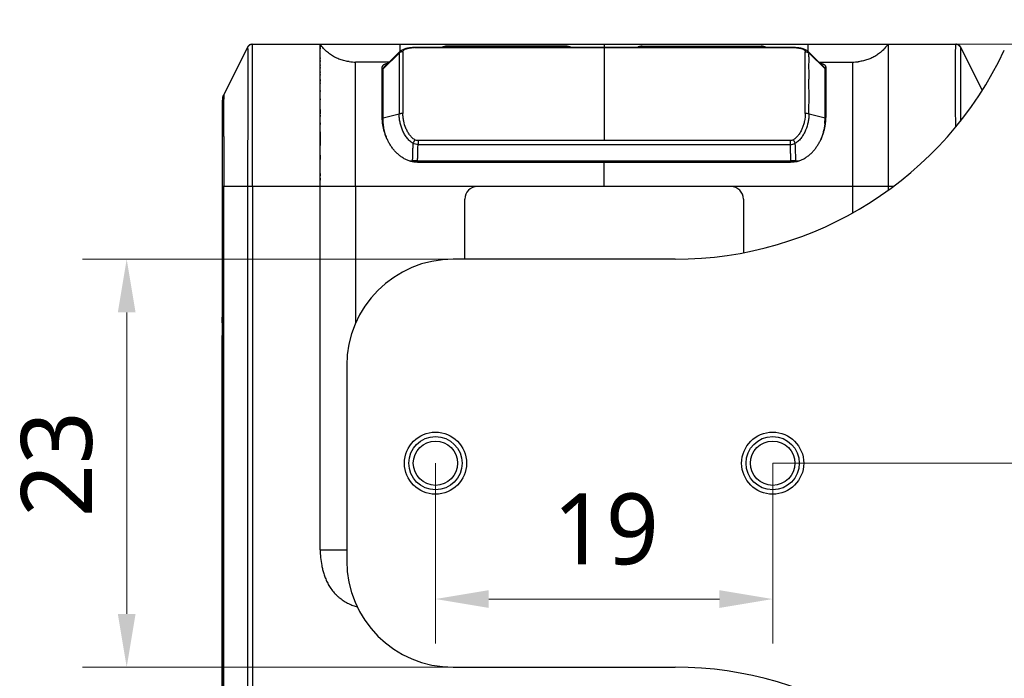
# Model space of a CAD drawing. Extents: x -434 to -60, y 236 to 507.
# Tile 16 of 22: x -158 to -102, y 299 to 336. Entities that reach past the tile are written whole.
import ezdxf

# ---------------------------------------------------------------- set-up
doc = ezdxf.new("R2010")
doc.units = 0
doc.header["$MEASUREMENT"] = 0
doc.layers.get('0').update_dxf_attribs({"linetype": 'CONTINUOUS'})
doc.layers.get('Defpoints').update_dxf_attribs({"linetype": 'CONTINUOUS'})
doc.layers.add('20_ALL_FEATURES', color=7, linetype='CONTINUOUS')
doc.layers.add('51__DRAFT_DIMS', color=7, linetype='CONTINUOUS')
doc.styles.add('尺寸值样式', font='Roboto-Regular.ttf', dxfattribs={"height": 4})
doc.dimstyles.new('1直线标注', dxfattribs={"dimtxt": 4, "dimasz": 3, "dimexe": 2.5, "dimexo": 0, "dimtad": 1, "dimdec": 1, "dimdsep": 46, "dimtxsty": '尺寸值样式', "dimcen": 0, "dimclrd": 8, "dimclre": 8, "dimclrt": 7, "dimadec": 0, "dimazin": 0, "dimtp": 0.001, "dimtm": 0.001, "dimtfac": 1, "dimtdec": 1, "dimtmove": 0, "dimatfit": 0, "dimldrblk": '_FILLED', "dimfxl": 1, "dimtolj": 1, "dimlwd": 15, "dimlwe": 15, "dimarcsym": 0})

# ---------------------------------------------------------------- blocks, each defined once
blk = doc.blocks.new('*D703')
at = {"layer": '51__DRAFT_DIMS', "color": 8, "lineweight": 15}
for p, q in [((-134.079, 310.946), (-134.079, 300.788)), ((-115.079, 310.946), (-115.079, 300.788)), ((-131.079, 303.288), (-118.079, 303.288))]:
    blk.add_line(p, q, dxfattribs=at)
at = {"layer": '51__DRAFT_DIMS', "color": 8}
for points in [[(-131.079, 303.788), (-131.079, 302.788), (-134.079, 303.288)], [(-118.079, 302.788), (-118.079, 303.788), (-115.079, 303.288)]]:
    blk.add_solid(points, dxfattribs=at)
at = {"layer": 'Defpoints', "color": 0}
for p in [(-134.079, 310.946), (-115.079, 310.946), (-115.079, 303.288)]:
    blk.add_point(p, dxfattribs=at)
at = {"layer": '51__DRAFT_DIMS', "color": 7, "insert": (-124.476, 309.246), "char_height": 4, "attachment_point": 2, "line_spacing_factor": 0.9, "style": '尺寸值样式'}
blk.add_mtext('\\A1;19', dxfattribs=at)
blk = doc.blocks.new('_FILLED')
at = {"color": 0, "linetype": 'ByBlock'}
blk.add_solid([(0, 0), (-1, 0.167), (-1, -0.167)], dxfattribs=at)
blk = doc.blocks.new('*D704')
at = {"layer": '51__DRAFT_DIMS', "color": 8, "lineweight": 15}
for p, q in [((-133.079, 322.446), (-153.977, 322.446)), ((-151.477, 319.446), (-151.477, 302.446)), ((-133.079, 299.446), (-153.977, 299.446))]:
    blk.add_line(p, q, dxfattribs=at)
at = {"layer": '51__DRAFT_DIMS', "color": 8}
for points in [[(-150.977, 319.446), (-151.977, 319.446), (-151.477, 322.446)], [(-151.977, 302.446), (-150.977, 302.446), (-151.477, 299.446)]]:
    blk.add_solid(points, dxfattribs=at)
at = {"layer": 'Defpoints', "color": 0}
for p in [(-133.079, 322.446), (-151.477, 299.446), (-133.079, 299.446)]:
    blk.add_point(p, dxfattribs=at)
at = {"layer": '51__DRAFT_DIMS', "color": 7, "insert": (-157.436, 310.891), "char_height": 4, "attachment_point": 2, "rotation": 90, "line_spacing_factor": 0.9, "style": '尺寸值样式'}
blk.add_mtext('\\A1;23', dxfattribs=at)
blk = doc.blocks.new('*D705')
at = {"layer": '51__DRAFT_DIMS', "color": 8, "lineweight": 15}
for p, q in [((-104.764, 334.559), (-81.668, 334.559)), ((-84.168, 331.559), (-84.168, 313.946)), ((-115.079, 310.946), (-81.668, 310.946))]:
    blk.add_line(p, q, dxfattribs=at)
at = {"layer": '51__DRAFT_DIMS', "color": 8}
for points in [[(-83.668, 331.559), (-84.668, 331.559), (-84.168, 334.559)], [(-84.668, 313.946), (-83.668, 313.946), (-84.168, 310.946)]]:
    blk.add_solid(points, dxfattribs=at)
at = {"layer": 'Defpoints', "color": 0}
for p in [(-104.764, 334.559), (-115.079, 310.946), (-84.168, 310.946)]:
    blk.add_point(p, dxfattribs=at)
at = {"layer": '51__DRAFT_DIMS', "color": 7, "insert": (-90.126, 322.6), "char_height": 4, "attachment_point": 2, "rotation": 90, "line_spacing_factor": 0.9, "style": '尺寸值样式'}
blk.add_mtext('\\A1;23.6', dxfattribs=at)
blk = doc.blocks.new('*D706')
at = {"layer": '51__DRAFT_DIMS', "color": 8, "lineweight": 15}
for p, q in [((-97.079, 335.946), (-73.7, 335.946)), ((-76.2, 332.946), (-76.2, 313.946)), ((-115.079, 310.946), (-73.7, 310.946))]:
    blk.add_line(p, q, dxfattribs=at)
at = {"layer": '51__DRAFT_DIMS', "color": 8}
for points in [[(-75.7, 332.946), (-76.7, 332.946), (-76.2, 335.946)], [(-76.7, 313.946), (-75.7, 313.946), (-76.2, 310.946)]]:
    blk.add_solid(points, dxfattribs=at)
at = {"layer": 'Defpoints', "color": 0}
for p in [(-97.079, 335.946), (-115.079, 310.946), (-76.2, 310.946)]:
    blk.add_point(p, dxfattribs=at)
at = {"layer": '51__DRAFT_DIMS', "color": 7, "insert": (-82.158, 323.391), "char_height": 4, "attachment_point": 2, "rotation": 90, "line_spacing_factor": 0.9, "style": '尺寸值样式'}
blk.add_mtext('\\A1;25', dxfattribs=at)

msp = doc.modelspace()

# ---------------------------------------------------------------- linework, layer by layer
at = {"layer": '20_ALL_FEATURES'}
for p, q in [((-144.455, 334.5591), (-104.7022, 334.5591)), ((-140.5787, 306.0591), (-140.5786, 334.5591)), ((-140.5787, 334.5418), (-140.5787, 334.5355)), ((-136.0787, 334.5591), (-136.0787, 334.1517)), ((-124.5786, 334.5591), (-124.5786, 334.3826)), ((-113.0786, 334.1517), (-113.0786, 334.5591)), ((-108.5786, 334.5591), (-108.5786, 326.3262)), ((-146.0097, 331.6969), (-144.6339, 334.4485)), ((-140.5787, 334.4401), (-140.5787, 334.4261)), ((-140.5787, 334.4116), (-140.5787, 334.3966)), ((-140.5787, 334.3652), (-140.5787, 334.3489)), ((-140.5786, 334.3147), (-140.5786, 334.2968)), ((-136.1251, 334.0535), (-137.0287, 333.1768)), ((-136.0821, 334.1486), (-136.4397, 333.8024)), ((-135.913, 334.1389), (-135.913, 330.6539)), ((-135.0572, 334.3826), (-135.0942, 334.3824)), ((-135.0572, 334.3814), (-135.0572, 334.3826)), ((-135.0572, 334.3814), (-114.1001, 334.3814)), ((-126.7207, 334.4591), (-133.4365, 334.4591)), ((-131.9786, 334.4591), (-131.9786, 334.3826)), ((-126.7786, 334.3826), (-126.7786, 334.4591)), ((-124.5786, 334.3814), (-124.5786, 329.1297)), ((-122.4366, 334.4591), (-115.7207, 334.4591)), ((-122.3787, 334.4591), (-122.3787, 334.3826)), ((-117.1787, 334.3826), (-117.1787, 334.4591)), ((-114.1001, 334.3814), (-114.1001, 334.3826)), ((-113.2443, 330.655), (-113.2443, 334.139)), ((-112.7179, 333.8028), (-113.0752, 334.1486)), ((-112.1286, 333.1768), (-113.0321, 334.0535)), ((-104.5234, 334.4485), (-103.2757, 331.9532)), ((-104.4957, 334.3933), (-104.5023, 334.4057)), ((-140.5787, 333.7874), (-140.5787, 333.7598)), ((-136.6916, 333.5591), (-138.5787, 333.5591)), ((-136.4397, 333.8024), (-136.9817, 333.2791)), ((-112.1757, 333.2792), (-112.7179, 333.8028)), ((-112.4656, 333.5591), (-110.5786, 333.5591)), ((-140.5787, 333.4037), (-140.5787, 333.372)), ((-140.5787, 333.242), (-140.5787, 333.2086)), ((-140.5787, 333.0016), (-140.5787, 332.9656)), ((-137.0787, 330.4362), (-137.0787, 333.2944)), ((-137.0287, 329.9181), (-137.0287, 333.192)), ((-112.1286, 333.1867), (-112.1291, 333.1898)), ((-112.1286, 329.9188), (-112.1286, 333.1867)), ((-112.0786, 333.2944), (-112.0786, 330.4362)), ((-140.5787, 332.8544), (-140.5787, 332.8161)), ((-140.5787, 332.3959), (-140.5787, 332.3498)), ((-137.0287, 332.4899), (-137.0787, 332.4899)), ((-112.0786, 332.4899), (-112.1286, 332.4899)), ((-140.5787, 331.9503), (-140.5787, 331.8962)), ((-137.0787, 331.9854), (-137.0287, 331.9854)), ((-112.1286, 331.9854), (-112.0786, 331.9854)), ((-146.0787, 280.711), (-146.0787, 331.405)), ((-146.0786, 331.5119), (-146.0786, 331.41)), ((-146.0575, 331.6013), (-146.0114, 331.6936)), ((-146.0097, 331.6969), (-146.0131, 331.6902)), ((-140.5786, 331.4887), (-140.5786, 331.4264)), ((-140.5787, 330.8773), (-140.5787, 330.6464)), ((-140.5787, 330.1352), (-140.5786, 330.0414)), ((-140.5786, 330.5661), (-140.5786, 330.4841)), ((-137.0287, 330.1941), (-137.0672, 330.1941)), ((-137.0287, 330.4148), (-136.1251, 330.6334)), ((-137.0287, 330.3688), (-137.0287, 330.372)), ((-113.0321, 330.6335), (-112.1286, 330.4148)), ((-112.1286, 330.372), (-112.1286, 330.3688)), ((-112.1286, 330.372), (-112.1286, 330.3688)), ((-112.1286, 330.1941), (-112.09, 330.1941)), ((-140.5787, 329.6255), (-140.5787, 329.5099)), ((-140.5787, 329.5099), (-140.5786, 328.9879)), ((-135.0571, 329.1297), (-135.0571, 328.902)), ((-114.1002, 329.1297), (-135.0571, 329.1297)), ((-114.1002, 329.1297), (-114.1001, 328.902)), ((-140.5786, 328.9879), (-140.5786, 328.8475)), ((-135.0571, 328.902), (-114.1002, 328.902)), ((-140.5787, 328.3093), (-140.5786, 328.0675)), ((-135.5389, 327.9818), (-135.3863, 327.9825)), ((-113.6414, 327.9746), (-135.5159, 327.9746)), ((-135.0938, 327.9088), (-114.0755, 327.9088)), ((-135.0878, 327.9831), (-114.0696, 327.9831)), ((-124.5786, 326.5591), (-124.5786, 327.9088)), ((-113.7697, 327.9825), (-113.6182, 327.9818)), ((-140.5787, 327.2754), (-140.5787, 327.1438)), ((-140.5786, 327.0154), (-140.5786, 326.8924)), ((-146.0787, 326.5591), (-108.2619, 326.5591)), ((-146.0097, 294.937), (-146.0097, 326.5591)), ((-144.6616, 326.5591), (-144.6616, 293.8202)), ((-144.3932, 326.5591), (-144.3932, 293.8202)), ((-138.5787, 326.5591), (-138.5782, 318.8446)), ((-117.4286, 326.5339), (-131.7286, 326.5339)), ((-110.5786, 326.5591), (-110.5787, 325.0516)), ((-132.4286, 322.4465), (-132.4286, 325.8339)), ((-116.7286, 325.8339), (-116.7286, 322.8113)), ((-120.5786, 322.4465), (-133.0786, 322.4465)), ((-146.0971, 318.852), (-146.094, 318.9733)), ((-146.0971, 318.852), (-146.0787, 318.852)), ((-146.0787, 318.9733), (-146.094, 318.9733)), ((-146.1048, 293.9733), (-146.1048, 318.1449)), ((-146.0787, 318.1449), (-146.1048, 318.1449)), ((-139.0786, 316.4465), (-139.0786, 305.4465)), ((-140.5787, 306.0591), (-139.0786, 306.0591)), ((-133.0786, 299.4465), (-120.5786, 299.4465))]:
    msp.add_line(p, q, dxfattribs=at)
for points in [[(-140.5787, 334.5591), (-140.5787, 334.559), (-140.5787, 334.5586)], [(-138.9327, 333.5804), (-138.9793, 333.5866), (-139.0502, 333.5976), (-139.1201, 333.6106), (-139.189, 333.6253), (-139.2568, 333.6419), (-139.3236, 333.6604), (-139.3894, 333.6806), (-139.4542, 333.7027), (-139.518, 333.7266), (-139.5809, 333.7523), (-139.6428, 333.7798), (-139.7037, 333.8091), (-139.7638, 333.8403), (-139.823, 333.8734), (-139.8813, 333.9083), (-139.9391, 333.9452), (-139.9961, 333.9842), (-140.0525, 334.0253), (-140.1083, 334.0685), (-140.1636, 334.1141), (-140.2184, 334.162), (-140.2727, 334.2124), (-140.3265, 334.2653), (-140.3798, 334.3209), (-140.4327, 334.3793), (-140.4852, 334.4407), (-140.5372, 334.505), (-140.5786, 334.5591)], [(-108.5786, 334.5591), (-108.6162, 334.51), (-108.6641, 334.4503), (-108.7125, 334.3931), (-108.7612, 334.3385), (-108.8103, 334.2863), (-108.8599, 334.2364), (-108.9098, 334.1887), (-108.96, 334.1432), (-109.0108, 334.0997), (-109.062, 334.0582), (-109.1136, 334.0187), (-109.1657, 333.981), (-109.2184, 333.9451), (-109.2716, 333.911), (-109.3255, 333.8785), (-109.38, 333.8476), (-109.4352, 333.8184), (-109.4911, 333.7908), (-109.5479, 333.7647), (-109.6055, 333.7401), (-109.6639, 333.7171), (-109.7232, 333.6956), (-109.7833, 333.6757), (-109.8443, 333.6573), (-109.9062, 333.6405), (-109.969, 333.6252), (-110.0327, 333.6115), (-110.0973, 333.5993), (-110.1629, 333.5888), (-110.2295, 333.5798), (-110.2645, 333.5757)], [(-104.7382, 334.558), (-104.7521, 334.5589), (-104.764, 334.5591)], [(-104.5023, 334.4058), (-104.5094, 334.4178), (-104.5171, 334.4294), (-104.5252, 334.4407), (-104.5339, 334.4515), (-104.5431, 334.462), (-104.5527, 334.472), (-104.5628, 334.4816), (-104.5733, 334.4907), (-104.5843, 334.4993), (-104.5956, 334.5073), (-104.6073, 334.5149), (-104.6193, 334.5219), (-104.6316, 334.5283), (-104.6443, 334.5342), (-104.6571, 334.5394), (-104.6702, 334.5441), (-104.6836, 334.5481), (-104.697, 334.5515), (-104.7107, 334.5543), (-104.7244, 334.5565), (-104.7382, 334.558)], [(-135.2762, 334.3771), (-135.3076, 334.3753), (-135.3397, 334.3733), (-135.3721, 334.3709), (-135.4049, 334.3682), (-135.4386, 334.3651), (-135.4728, 334.3616), (-135.5076, 334.3577), (-135.5436, 334.3531), (-135.5804, 334.3479), (-135.6181, 334.342), (-135.6577, 334.335), (-135.699, 334.3267), (-135.7414, 334.3169), (-135.7858, 334.3052), (-135.8342, 334.2903), (-135.8833, 334.2724), (-135.9273, 334.2533), (-135.9653, 334.2339), (-135.9995, 334.2135), (-136.0306, 334.1921), (-136.0588, 334.1697), (-136.0823, 334.1484)], [(-135.0942, 334.3824), (-135.1195, 334.3821), (-135.1449, 334.3817), (-135.1702, 334.3812), (-135.1955, 334.3805), (-135.2205, 334.3797), (-135.2453, 334.3786), (-135.2762, 334.3771)], [(-113.9111, 334.3786), (-113.9358, 334.3796), (-113.9609, 334.3805), (-113.9861, 334.3812), (-114.0114, 334.3817), (-114.0367, 334.3821), (-114.0621, 334.3824), (-114.0872, 334.3825), (-135.0572, 334.3826)], [(-113.075, 334.1484), (-113.0982, 334.1695), (-113.1262, 334.1918), (-113.1571, 334.2131), (-113.1912, 334.2334), (-113.2289, 334.2528), (-113.2728, 334.2719), (-113.3218, 334.2899), (-113.37, 334.3048), (-113.4145, 334.3166), (-113.457, 334.3264), (-113.4983, 334.3347), (-113.5379, 334.3418), (-113.5757, 334.3477), (-113.6125, 334.353), (-113.6486, 334.3575), (-113.6834, 334.3615), (-113.7176, 334.365), (-113.7513, 334.3681), (-113.7841, 334.3708), (-113.8165, 334.3732), (-113.8486, 334.3753), (-113.88, 334.3771), (-113.9111, 334.3786)], [(-140.5787, 333.6462), (-140.5787, 333.617), (-140.5787, 333.5875)], [(-140.5787, 332.5725), (-140.5787, 332.5295), (-140.5787, 332.4857)], [(-146.078, 331.4334), (-146.0786, 331.4112), (-146.0787, 331.405)], [(-146.0131, 331.6902), (-146.0224, 331.67), (-146.0311, 331.6495), (-146.0391, 331.6288), (-146.0464, 331.6078), (-146.0529, 331.5866), (-146.0587, 331.5651), (-146.0638, 331.5435), (-146.0681, 331.5217), (-146.0717, 331.4998), (-146.0746, 331.4778), (-146.0767, 331.4556), (-146.078, 331.4334)]]:
    msp.add_lwpolyline(points, dxfattribs=at)
for centre, radius in [((-134.0786, 310.9465), 1.75), ((-134.0786, 310.9465), 1.5), ((-115.0786, 310.9465), 1.75), ((-115.0786, 310.9465), 1.5), ((-134.0786, 310.9465), 1.25), ((-115.0786, 310.9465), 1.25)]:
    msp.add_circle(centre, radius, dxfattribs=at)
for centre, radius, start, end in [((-144.3932, 334.2591), 0.3, 90, 153.43495), ((-144.455, 334.3591), 0.2, 90, 153.43495), ((-104.764, 334.2591), 0.3, 26.56505, 90), ((-104.7022, 334.3591), 0.2, 26.56505, 90), ((-135.0615, 330.7131), 3.6686, 92.85226, 93.2963), ((-135.2552, 334.3116), 0.0665, 80.34225, 92.95922), ((-133.4365, 333.9591), 0.5, 90, 122.06023), ((-126.7207, 333.9591), 0.5, 57.92559, 90), ((-122.4366, 333.9591), 0.5, 90, 122.06107), ((-120.5786, 342.9465), 20.5, 270, 334.81566), ((-115.7207, 333.9591), 0.5, 57.93893, 90), ((-113.9021, 334.3117), 0.0664, 87.04188, 99.66549), ((-114.0956, 330.7177), 3.664, 86.77935, 87.14773), ((-110.5749, 336.4623), 2.9033, 269.92581, 276.13671), ((-145.4258, 331.405), 0.6529, 153.43495, 180), ((-145.8786, 331.5119), 0.2, 153.43495, 180), ((-115.0673, 330.3716), 2.9387, 354.42182, 359.94562), ((-114.111, 329.5454), 0.6434, 270.96932, 297.87135), ((-135.0873, 246.8337), 81.1494, 90.000413, 90.211173), ((-114.0712, 246.1782), 81.8049, 89.788839, 89.998885), ((-131.7286, 325.8339), 0.7, 90, 180), ((-117.4286, 325.8339), 0.7, 0, 90), ((-133.0786, 316.4465), 6, 90, 180), ((-133.0786, 305.4465), 6, 180, 270), ((-120.5786, 278.9465), 20.5, 25.18434, 90)]:
    msp.add_arc(centre, radius, start, end, dxfattribs=at)
for centre, major_axis, start_param, end_param in [((-146.131, 320.3875), (0, 2), -2.3561945, -1.5995402), ((-146.0786, 318.1449), (0, 1), 0.7853982, 1.5707963)]:
    msp.add_ellipse(centre, major_axis=major_axis, ratio=0.0261859, start_param=start_param, end_param=end_param, dxfattribs=at)
for points, knots in [([(-144.3932, 326.5591), (-144.3933, 326.8429), (-144.3932, 327.4102), (-144.3929, 328.2608), (-144.3922, 329.1093), (-144.3907, 329.9519), (-144.3884, 330.7797), (-144.3859, 331.5767), (-144.3835, 332.3167), (-144.3825, 332.8828), (-144.3828, 333.2811), (-144.3835, 333.5302), (-144.3845, 333.7451), (-144.3857, 333.9272), (-144.387, 334.0789), (-144.3882, 334.2028), (-144.3894, 334.3018), (-144.3904, 334.379), (-144.3913, 334.4375), (-144.392, 334.4808), (-144.3924, 334.5087), (-144.3927, 334.5255), (-144.3929, 334.5347), (-144.393, 334.542), (-144.3931, 334.5477), (-144.3931, 334.5519), (-144.3932, 334.5549), (-144.3932, 334.557), (-144.3932, 334.5581), (-144.3933, 334.5587), (-144.3932, 334.5589), (-144.3933, 334.5591), (-144.3932, 334.5591)], [0, 0, 0, 0, 0.1063938, 0.2127581, 0.3189599, 0.4246067, 0.5287162, 0.6293924, 0.7234697, 0.8062155, 0.8417042, 0.8728287, 0.8996214, 0.9222851, 0.9411277, 0.9565022, 0.9687602, 0.9782562, 0.9854313, 0.9907166, 0.9944791, 0.9958876, 0.9970277, 0.997932, 0.9986298, 0.9991504, 0.9995205, 0.9997659, 0.9999116, 0.9999547, 0.9999818, 1, 1, 1, 1]), ([(-104.7666, 329.8996), (-104.767, 330.1098), (-104.7681, 330.5262), (-104.77, 331.1418), (-104.7719, 331.7353), (-104.7736, 332.2938), (-104.7747, 332.8017), (-104.7747, 333.2437), (-104.7735, 333.6108), (-104.7718, 333.9027), (-104.7701, 334.1011), (-104.7688, 334.2273), (-104.7679, 334.3003), (-104.767, 334.3608), (-104.7663, 334.4102), (-104.7657, 334.4499), (-104.7653, 334.4812), (-104.7649, 334.5056), (-104.7646, 334.524), (-104.7644, 334.5375), (-104.7642, 334.546), (-104.7641, 334.551), (-104.7641, 334.5536), (-104.7641, 334.5556), (-104.764, 334.557), (-104.7641, 334.558), (-104.764, 334.5587), (-104.7641, 334.5589), (-104.764, 334.5591), (-104.764, 334.5591)], [0, 0, 0, 0, 0.1353645, 0.268096, 0.3963489, 0.5174306, 0.6277425, 0.7233259, 0.8020098, 0.8641072, 0.9112201, 0.9297868, 0.9453637, 0.9582422, 0.9687349, 0.9771491, 0.9837838, 0.9889258, 0.9928147, 0.9956473, 0.9976074, 0.9983155, 0.9988691, 0.9992875, 0.9995901, 0.9997953, 0.9999205, 0.999983, 1, 1, 1, 1]), ([(-144.6616, 334.3933), (-144.6616, 334.3932), (-144.6616, 334.3929), (-144.6616, 334.3923), (-144.6616, 334.3912), (-144.6615, 334.3892), (-144.6615, 334.3863), (-144.6615, 334.3822), (-144.6615, 334.3767), (-144.6614, 334.366), (-144.6613, 334.3473), (-144.6611, 334.3173), (-144.661, 334.2752), (-144.6607, 334.2184), (-144.6603, 334.1435), (-144.6598, 334.0473), (-144.6594, 333.9268), (-144.6587, 333.7791), (-144.6583, 333.6016), (-144.6578, 333.3919), (-144.6573, 333.1484), (-144.6574, 332.8711), (-144.6571, 332.562), (-144.658, 332.2253), (-144.6586, 331.8662), (-144.6587, 331.4899), (-144.6595, 331.1008), (-144.6599, 330.7021), (-144.6602, 330.2968), (-144.6609, 329.7486), (-144.661, 329.197), (-144.6614, 328.6433), (-144.6615, 327.8099), (-144.6616, 327.115), (-144.6616, 326.5591)], [0, 0, 0, 0, 0.0000222, 0.0000932, 0.0002355, 0.0004737, 0.0008357, 0.0013498, 0.0020426, 0.0029405, 0.0054656, 0.009187, 0.0144441, 0.0215656, 0.0309697, 0.0431184, 0.058393, 0.077108, 0.0996771, 0.1263631, 0.1574187, 0.1929182, 0.232544, 0.2758017, 0.3218658, 0.3700524, 0.4198855, 0.4708809, 0.5227018, 0.5750978, 0.6808282, 0.7339319, 0.7871046, 1, 1, 1, 1]), ([(-136.1251, 334.0535), (-136.1242, 334.0255), (-136.124, 333.9642), (-136.1252, 333.864), (-136.1261, 333.7467), (-136.1258, 333.6109), (-136.1247, 333.4555), (-136.1245, 333.2797), (-136.1253, 333.0831), (-136.1261, 332.8662), (-136.1252, 332.6303), (-136.1244, 332.3776), (-136.1247, 332.1103), (-136.1257, 331.8305), (-136.126, 331.5405), (-136.1251, 331.1404), (-136.1238, 330.8372), (-136.1251, 330.6334)], [0, 0, 0, 0, 0.0246032, 0.0537621, 0.0879042, 0.1274919, 0.172859, 0.2242171, 0.2817008, 0.3452906, 0.4144999, 0.4885926, 0.5669639, 0.6490121, 0.7340439, 0.8212893, 1, 1, 1, 1]), ([(-136.1251, 334.0534), (-136.1251, 334.0622), (-136.1233, 334.0798), (-136.1149, 334.1049), (-136.1012, 334.1281), (-136.089, 334.1418), (-136.0823, 334.1484)], [0, 0, 0, 0, 0.2473606, 0.4894867, 0.7372112, 1, 1, 1, 1]), ([(-135.913, 334.1389), (-135.9324, 334.1389), (-135.9717, 334.135), (-136.0467, 334.1132), (-136.0974, 334.0804), (-136.1251, 334.0534)], [0, 0, 0, 0, 0.2494854, 0.5030404, 1, 1, 1, 1]), ([(-135.913, 334.1388), (-135.913, 334.1471), (-135.9112, 334.1638), (-135.9029, 334.1878), (-135.8894, 334.2101), (-135.8711, 334.2308), (-135.8481, 334.25), (-135.8091, 334.2748), (-135.7475, 334.3016), (-135.6582, 334.3274), (-135.5488, 334.3487), (-135.4181, 334.3653), (-135.3234, 334.3727), (-135.2724, 334.3756)], [0, 0, 0, 0, 0.0344696, 0.0685218, 0.10367, 0.1411536, 0.1819037, 0.2267221, 0.3308936, 0.4573709, 0.609074, 0.7894346, 1, 1, 1, 1]), ([(-135.244, 334.3771), (-135.2138, 334.3786), (-135.1516, 334.3807), (-135.0893, 334.3814), (-135.0572, 334.3814)], [0, 0, 0, 0, 0.484889, 1, 1, 1, 1]), ([(-114.1001, 334.3814), (-114.068, 334.3814), (-114.0057, 334.3807), (-113.9434, 334.3786), (-113.9132, 334.3771)], [0, 0, 0, 0, 0.5151046, 1, 1, 1, 1]), ([(-113.8897, 334.3759), (-113.8384, 334.373), (-113.7431, 334.3657), (-113.6114, 334.3491), (-113.5013, 334.328), (-113.4113, 334.3022), (-113.3492, 334.2754), (-113.31, 334.2505), (-113.2867, 334.2314), (-113.2682, 334.2106), (-113.2546, 334.1883), (-113.2462, 334.1642), (-113.2443, 334.1475), (-113.2443, 334.1391)], [0, 0, 0, 0, 0.2106038, 0.3911066, 0.5429145, 0.6694439, 0.7736258, 0.8184288, 0.8591459, 0.8965801, 0.9316636, 0.9656334, 1, 1, 1, 1]), ([(-113.2443, 334.139), (-113.2247, 334.139), (-113.1854, 334.1351), (-113.1289, 334.1184), (-113.0767, 334.0913), (-113.0461, 334.067), (-113.0321, 334.0535)], [0, 0, 0, 0, 0.2512356, 0.5020125, 0.7516798, 1, 1, 1, 1]), ([(-113.075, 334.1484), (-113.0682, 334.1418), (-113.0561, 334.1281), (-113.0423, 334.1049), (-113.034, 334.0798), (-113.0322, 334.0623), (-113.0321, 334.0535)], [0, 0, 0, 0, 0.2627664, 0.5104627, 0.7526845, 1, 1, 1, 1]), ([(-113.0321, 330.6335), (-113.0328, 330.7361), (-113.033, 330.94), (-113.032, 331.2433), (-113.0312, 331.5408), (-113.0316, 331.8307), (-113.0326, 332.1105), (-113.0328, 332.3777), (-113.0321, 332.6304), (-113.0312, 332.8662), (-113.032, 333.0832), (-113.0328, 333.2797), (-113.0325, 333.4555), (-113.0316, 333.6109), (-113.0312, 333.7467), (-113.032, 333.864), (-113.0333, 333.9642), (-113.0331, 334.0255), (-113.0321, 334.0535)], [0, 0, 0, 0, 0.0900127, 0.1788076, 0.2660406, 0.3510613, 0.4330827, 0.5114377, 0.5855164, 0.6547289, 0.7183115, 0.7757992, 0.8271595, 0.8725249, 0.9121207, 0.9462624, 0.9754087, 1, 1, 1, 1]), ([(-104.4957, 334.3933), (-104.4956, 334.3931), (-104.4957, 334.3928), (-104.4957, 334.3923), (-104.4957, 334.3908), (-104.4957, 334.3879), (-104.4958, 334.3827), (-104.4958, 334.3745), (-104.4958, 334.3629), (-104.4959, 334.347), (-104.4961, 334.3262), (-104.4962, 334.2994), (-104.4964, 334.2486), (-104.4969, 334.1618), (-104.4977, 334.0237), (-104.4983, 333.8342), (-104.4991, 333.5845), (-104.4997, 333.2681), (-104.5, 332.8821), (-104.4997, 332.4313), (-104.499, 331.9273), (-104.498, 331.1889), (-104.4973, 330.6204), (-104.4969, 330.2342)], [0, 0, 0, 0, 0.0000892, 0.0002148, 0.0004154, 0.0011057, 0.0023152, 0.0042159, 0.0069671, 0.0107189, 0.0156608, 0.022017, 0.0300448, 0.0522614, 0.0846751, 0.1296039, 0.188997, 0.2647535, 0.3578652, 0.4674053, 0.5899074, 0.7214481, 1, 1, 1, 1]), ([(-138.5787, 326.5591), (-138.5786, 326.8255), (-138.5791, 327.2238), (-138.5799, 327.7531), (-138.5804, 328.1459), (-138.5806, 328.5358), (-138.5801, 329.0493), (-138.5788, 329.68), (-138.5785, 330.3005), (-138.5792, 330.7811), (-138.5801, 331.1236), (-138.5808, 331.4489), (-138.5808, 331.7535), (-138.5794, 332.0354), (-138.5785, 332.2925), (-138.5792, 332.5222), (-138.5807, 332.7228), (-138.5809, 332.8952), (-138.5802, 333.0416), (-138.5793, 333.1642), (-138.5787, 333.265), (-138.5786, 333.3461), (-138.5789, 333.4099), (-138.5795, 333.4588), (-138.5801, 333.4915), (-138.5804, 333.5119), (-138.5805, 333.5235), (-138.5805, 333.533), (-138.5804, 333.5406), (-138.5802, 333.5464), (-138.5799, 333.5509), (-138.5796, 333.5541), (-138.5793, 333.5564), (-138.5791, 333.5577), (-138.5788, 333.5586), (-138.5788, 333.5589), (-138.5786, 333.5591), (-138.5787, 333.5591)], [0, 0, 0, 0, 0.1141682, 0.1707133, 0.2268182, 0.2825085, 0.3378024, 0.4469231, 0.5527805, 0.6037424, 0.6528911, 0.6995487, 0.7431541, 0.7834422, 0.820356, 0.8533225, 0.881865, 0.9063621, 0.9271776, 0.9446075, 0.9589103, 0.970385, 0.9793684, 0.9862428, 0.9913612, 0.9933508, 0.9950017, 0.9963448, 0.9974127, 0.9982418, 0.9988668, 0.9993199, 0.9996308, 0.9998275, 0.9999384, 0.9999889, 1, 1, 1, 1]), ([(-136.778, 333.4758), (-136.7991, 333.4716), (-136.8391, 333.4627), (-136.8953, 333.4466), (-136.9443, 333.4284), (-136.9861, 333.4077), (-137.0207, 333.3843), (-137.0481, 333.3578), (-137.068, 333.3277), (-137.0759, 333.3056), (-137.0787, 333.2944)], [0, 0, 0, 0, 0.1749803, 0.332537, 0.4734544, 0.5987241, 0.7103105, 0.8113595, 0.9061704, 1, 1, 1, 1]), ([(-112.0786, 333.2944), (-112.0813, 333.3056), (-112.0893, 333.3277), (-112.1091, 333.3577), (-112.1365, 333.3843), (-112.1711, 333.4077), (-112.2129, 333.4283), (-112.2619, 333.4465), (-112.3179, 333.4626), (-112.3579, 333.4715), (-112.3791, 333.4757)], [0, 0, 0, 0, 0.0938495, 0.1886808, 0.289748, 0.4013307, 0.5265835, 0.667483, 0.8250333, 1, 1, 1, 1]), ([(-110.5786, 333.5591), (-110.5786, 333.5591), (-110.5785, 333.5589), (-110.5784, 333.5586), (-110.5782, 333.5577), (-110.5779, 333.5564), (-110.5776, 333.5541), (-110.5774, 333.5509), (-110.5771, 333.5464), (-110.5769, 333.5406), (-110.5767, 333.533), (-110.5767, 333.5235), (-110.5769, 333.5119), (-110.5772, 333.4915), (-110.5778, 333.4589), (-110.5784, 333.4099), (-110.5787, 333.3462), (-110.5785, 333.265), (-110.578, 333.1642), (-110.5771, 333.0416), (-110.5764, 332.8952), (-110.5765, 332.7229), (-110.5781, 332.5222), (-110.5787, 332.2926), (-110.5779, 332.0355), (-110.5764, 331.7536), (-110.5765, 331.449), (-110.5772, 331.1237), (-110.5781, 330.7812), (-110.5788, 330.3006), (-110.5784, 329.6801), (-110.5772, 329.0494), (-110.5767, 328.5358), (-110.5768, 328.146), (-110.5774, 327.7532), (-110.578, 327.3575), (-110.5785, 326.9591), (-110.5787, 326.6927), (-110.5786, 326.5591)], [0, 0, 0, 0, 0.0000108, 0.0000609, 0.0001721, 0.000369, 0.0006796, 0.0011325, 0.0017572, 0.0025862, 0.0036541, 0.0049967, 0.006648, 0.0086382, 0.0137544, 0.0206226, 0.02961, 0.0410861, 0.055386, 0.0728161, 0.0936326, 0.1181285, 0.1466709, 0.179621, 0.2165497, 0.2568369, 0.3004464, 0.347098, 0.3962505, 0.4472128, 0.5530542, 0.6622047, 0.7174759, 0.7731637, 0.8292772, 0.8858201, 0.942748, 1, 1, 1, 1]), ([(-136.9817, 333.2791), (-136.9933, 333.2679), (-137.0136, 333.2424), (-137.0246, 333.2118), (-137.0279, 333.1961)], [0, 0, 0, 0, 0.502062, 1, 1, 1, 1]), ([(-112.1757, 333.2792), (-112.1694, 333.2732), (-112.1579, 333.2604), (-112.1394, 333.2315), (-112.1315, 333.2067), (-112.1289, 333.1898)], [0, 0, 0, 0, 0.2549693, 0.5009664, 1, 1, 1, 1]), ([(-137.0287, 332.5095), (-137.0393, 332.5086), (-137.0535, 332.5072), (-137.0702, 332.5045), (-137.0762, 332.5032), (-137.0787, 332.5025)], [0, 0, 0, 0, 0.6328506, 0.8493047, 1, 1, 1, 1]), ([(-112.0786, 332.5025), (-112.081, 332.5032), (-112.0871, 332.5045), (-112.1037, 332.5071), (-112.1179, 332.5086), (-112.1285, 332.5095)], [0, 0, 0, 0, 0.1507433, 0.3672248, 1, 1, 1, 1]), ([(-146.0097, 331.6969), (-146.0097, 331.6968), (-146.0098, 331.6964), (-146.0097, 331.6955), (-146.0098, 331.6942), (-146.0098, 331.6922), (-146.0099, 331.6878), (-146.01, 331.6796), (-146.0102, 331.6657), (-146.0105, 331.6453), (-146.011, 331.6167), (-146.0117, 331.5779), (-146.0125, 331.5271), (-146.0132, 331.4621), (-146.0141, 331.3811), (-146.0151, 331.2821), (-146.0159, 331.1639), (-146.0164, 331.025), (-146.0168, 330.8646), (-146.0172, 330.6826), (-146.0168, 330.4807), (-146.0163, 330.2612), (-146.0158, 330.0273), (-146.015, 329.7821), (-146.0139, 329.5284), (-146.0131, 329.2683), (-146.0124, 329.0036), (-146.0113, 328.6453), (-146.0103, 328.1938), (-146.0098, 327.468), (-146.0097, 326.9228), (-146.0097, 326.5591)], [0, 0, 0, 0, 0.0000957, 0.0002446, 0.0004956, 0.0008747, 0.0014088, 0.0030556, 0.0056679, 0.0095288, 0.0149717, 0.0223801, 0.0321524, 0.0446576, 0.0603157, 0.0794896, 0.1024182, 0.1293565, 0.1605869, 0.1961107, 0.2355717, 0.2785106, 0.324266, 0.3721604, 0.4216784, 0.4724208, 0.524029, 0.5762256, 0.681634, 0.7876332, 1, 1, 1, 1]), ([(-135.4171, 327.9478), (-135.4824, 327.9634), (-135.5792, 327.9925), (-135.7038, 328.043), (-135.8249, 328.1012), (-135.9405, 328.1702), (-136.0503, 328.2477), (-136.1296, 328.3099), (-136.2056, 328.376), (-136.3025, 328.469), (-136.4159, 328.5929), (-136.5394, 328.752), (-136.6501, 328.9201), (-136.748, 329.0958), (-136.834, 329.2772), (-136.9075, 329.4637), (-136.9683, 329.6543), (-137.0167, 329.8477), (-137.0521, 330.0431), (-137.0734, 330.2395), (-137.0784, 330.3708), (-137.0787, 330.4362)], [0, 0, 0, 0, 0.0628638, 0.0943093, 0.1257513, 0.1886116, 0.2200505, 0.2514859, 0.2829155, 0.3143435, 0.3771711, 0.4399729, 0.5027328, 0.5654374, 0.6280682, 0.6905938, 0.752978, 0.8151778, 0.8771292, 0.9387656, 1, 1, 1, 1]), ([(-136.783, 329.1711), (-136.8223, 329.2666), (-136.8746, 329.4125), (-136.9307, 329.6108), (-136.966, 329.761), (-136.9939, 329.9123), (-137.0205, 330.1146), (-137.0286, 330.2673), (-137.0287, 330.3688)], [0, 0, 0, 0, 0.2516948, 0.3773246, 0.5027067, 0.6277883, 0.7524629, 1, 1, 1, 1]), ([(-135.347, 328.9766), (-135.3822, 328.9958), (-135.4494, 329.0398), (-135.5413, 329.1174), (-135.6248, 329.2039), (-135.7257, 329.3279), (-135.8341, 329.4961), (-135.939, 329.7111), (-136.0206, 329.9352), (-136.0797, 330.1652), (-136.1167, 330.3984), (-136.1252, 330.5553), (-136.1251, 330.6333)], [0, 0, 0, 0, 0.0630896, 0.1261605, 0.1891966, 0.2521854, 0.3779144, 0.5033901, 0.6284851, 0.7530686, 0.8769731, 1, 1, 1, 1]), ([(-135.913, 330.6539), (-135.9323, 330.654), (-135.9705, 330.6532), (-136.0263, 330.6494), (-136.0778, 330.643), (-136.1102, 330.6369), (-136.1251, 330.6333)], [0, 0, 0, 0, 0.2709756, 0.5374847, 0.7845182, 1, 1, 1, 1]), ([(-135.244, 329.1773), (-135.2729, 329.193), (-135.3286, 329.2302), (-135.4052, 329.2966), (-135.4759, 329.3722), (-135.5629, 329.482), (-135.6569, 329.632), (-135.779, 329.8887), (-135.8616, 330.1628), (-135.9054, 330.443), (-135.913, 330.5842), (-135.913, 330.6545)], [0, 0, 0, 0, 0.0585644, 0.1188627, 0.180412, 0.2426558, 0.3683083, 0.4949581, 0.7484836, 0.8747963, 1, 1, 1, 1]), ([(-113.2443, 330.6548), (-113.2442, 330.5138), (-113.2675, 330.3009), (-113.337, 330.0259), (-113.4088, 329.8245), (-113.5004, 329.632), (-113.5944, 329.482), (-113.6814, 329.3722), (-113.752, 329.2966), (-113.8286, 329.2302), (-113.8844, 329.193), (-113.9133, 329.1773)], [0, 0, 0, 0, 0.2513239, 0.3782175, 0.5051109, 0.6317408, 0.7573756, 0.8196089, 0.8811511, 0.9414429, 1, 1, 1, 1]), ([(-113.0322, 330.6335), (-113.0321, 330.5554), (-113.0406, 330.3986), (-113.09, 330.0871), (-113.1837, 329.7822), (-113.3231, 329.4962), (-113.4532, 329.2945), (-113.5854, 329.1433), (-113.7078, 329.0398), (-113.7751, 328.9958), (-113.8102, 328.9766)], [0, 0, 0, 0, 0.12308, 0.2470241, 0.4964817, 0.622021, 0.7478145, 0.8737869, 0.9368886, 1, 1, 1, 1]), ([(-113.7401, 327.9478), (-113.6748, 327.9634), (-113.5458, 328.0021), (-113.3613, 328.084), (-113.1878, 328.1873), (-113.0262, 328.308), (-112.8773, 328.4441), (-112.7414, 328.5929), (-112.6179, 328.752), (-112.5072, 328.9201), (-112.4092, 329.0957), (-112.3233, 329.2772), (-112.2498, 329.4637), (-112.1889, 329.6542), (-112.1406, 329.8477), (-112.1053, 330.0431), (-112.0838, 330.2395), (-112.0789, 330.3708), (-112.0786, 330.4362)], [0, 0, 0, 0, 0.0628682, 0.1257298, 0.1885936, 0.2514496, 0.3142965, 0.3771268, 0.4399303, 0.5026965, 0.5654062, 0.62804, 0.6905704, 0.7529595, 0.8151635, 0.8771203, 0.9387599, 1, 1, 1, 1]), ([(-113.0321, 330.6335), (-113.0641, 330.6413), (-113.1349, 330.6508), (-113.206, 330.6545), (-113.2443, 330.655)], [0, 0, 0, 0, 0.4614953, 1, 1, 1, 1]), ([(-112.1425, 330.0859), (-112.1502, 330.0077), (-112.1718, 329.8515), (-112.2225, 329.6202), (-112.2893, 329.3922), (-112.3445, 329.2434), (-112.3747, 329.1701)], [0, 0, 0, 0, 0.2486556, 0.4984304, 0.7489716, 1, 1, 1, 1]), ([(-135.244, 329.1773), (-135.263, 329.1419), (-135.298, 329.0753), (-135.3318, 329.0081), (-135.347, 328.9766)], [0, 0, 0, 0, 0.5349812, 1, 1, 1, 1]), ([(-135.0571, 329.1296), (-135.0894, 329.1296), (-135.1544, 329.1381), (-135.2155, 329.1618), (-135.244, 329.1773)], [0, 0, 0, 0, 0.4994402, 1, 1, 1, 1]), ([(-113.9133, 329.1773), (-113.9418, 329.1618), (-114.0028, 329.1381), (-114.0678, 329.1297), (-114.1002, 329.1297)], [0, 0, 0, 0, 0.500552, 1, 1, 1, 1]), ([(-113.8102, 328.9766), (-113.8254, 329.0081), (-113.8592, 329.0753), (-113.8942, 329.1419), (-113.9133, 329.1773)], [0, 0, 0, 0, 0.4648509, 1, 1, 1, 1]), ([(-135.3471, 328.9766), (-135.3556, 328.8929), (-135.3644, 328.7257), (-135.3682, 328.5173), (-135.3738, 328.3518), (-135.3793, 328.1875), (-135.3821, 328.0644), (-135.3863, 327.9825)], [0, 0, 0, 0, 0.2535995, 0.5043359, 0.6287206, 0.7527247, 1, 1, 1, 1]), ([(-135.0571, 328.902), (-135.1073, 328.9028), (-135.2079, 328.9165), (-135.3026, 328.953), (-135.347, 328.9766)], [0, 0, 0, 0, 0.5000874, 1, 1, 1, 1]), ([(-135.088, 327.9831), (-135.0844, 328.0602), (-135.0781, 328.2143), (-135.0718, 328.4448), (-135.0689, 328.674), (-135.0635, 328.8264), (-135.0573, 328.902)], [0, 0, 0, 0, 0.2520058, 0.5029573, 0.7523335, 1, 1, 1, 1]), ([(-114.1001, 328.902), (-114.0939, 328.8264), (-114.0884, 328.674), (-114.0855, 328.4448), (-114.0793, 328.2143), (-114.073, 328.0602), (-114.0694, 327.9831)], [0, 0, 0, 0, 0.2476654, 0.4970406, 0.7479925, 1, 1, 1, 1]), ([(-113.7697, 327.9825), (-113.7718, 328.0234), (-113.775, 328.1054), (-113.779, 328.2284), (-113.7834, 328.3518), (-113.7871, 328.4756), (-113.7902, 328.6), (-113.793, 328.7251), (-113.7988, 328.8508), (-113.8059, 328.9347), (-113.8102, 328.9766)], [0, 0, 0, 0, 0.1234884, 0.2472361, 0.3712368, 0.4956497, 0.6206798, 0.7464815, 0.8729351, 1, 1, 1, 1]), ([(-135.0938, 327.9087), (-135.1209, 327.909), (-135.1753, 327.9112), (-135.2431, 327.9174), (-135.297, 327.9246), (-135.3373, 327.9312), (-135.3773, 327.9389), (-135.4039, 327.9446), (-135.4171, 327.9478)], [0, 0, 0, 0, 0.2499975, 0.4999863, 0.6249912, 0.7499953, 0.8749984, 1, 1, 1, 1]), ([(-113.7401, 327.9478), (-113.7538, 327.9445), (-113.7814, 327.9386), (-113.823, 327.9307), (-113.8647, 327.924), (-113.9486, 327.9131), (-114.0191, 327.9088), (-114.0755, 327.9087)], [0, 0, 0, 0, 0.1250274, 0.2500563, 0.3750862, 0.5001172, 1, 1, 1, 1]), ([(-140.5787, 306.0591), (-140.5746, 305.9157), (-140.5572, 305.6224), (-140.5055, 305.2538), (-140.4404, 304.9516), (-140.3758, 304.717), (-140.2918, 304.4775), (-140.1841, 304.2341), (-140.049, 303.9906), (-139.8833, 303.7533), (-139.7194, 303.569), (-139.5743, 303.4321), (-139.4598, 303.3361), (-139.3416, 303.2481), (-139.1818, 303.1429), (-138.9784, 303.0311), (-138.7316, 302.924), (-138.5658, 302.8675), (-138.484, 302.843)], [0, 0, 0, 0, 0.1039469, 0.2126438, 0.269267, 0.3277694, 0.3887987, 0.4529961, 0.520351, 0.5902252, 0.6622454, 0.6985741, 0.7347099, 0.7703573, 0.8053301, 0.8732317, 0.9381805, 1, 1, 1, 1])]:
    msp.add_open_spline(points, degree=3, knots=knots, dxfattribs=at)
msp.add_open_spline([(-138.9327, 333.5804), (-138.8182, 333.5662), (-138.7002, 333.5591), (-138.5787, 333.5591)], degree=3, dxfattribs=at)

# ---------------------------------------------------------------- dimensions: what is measured, and where the dimension line sits
at = {"layer": '51__DRAFT_DIMS'}
for base, p1, p2, picture, middle in [((-76.1999, 310.9465), (-97.0786, 335.9465), (-115.0786, 310.9465), '*D706', (-76.1999, 323.3908)), ((-84.168, 310.9465), (-104.764, 334.5591), (-115.0786, 310.9465), '*D705', (-84.168, 322.6004)), ((-151.4773, 299.4465), (-133.0786, 322.4465), (-133.0786, 299.4465), '*D704', (-151.4773, 310.8908))]:
    dim = msp.add_linear_dim(base=base, p1=p1, p2=p2, angle=270, dimstyle='1直线标注', dxfattribs=at)
    dim.commit()
    dim.dimension.update_dxf_attribs({"geometry": picture, "text_midpoint": middle, "dimtype": 160})
dim = msp.add_linear_dim(base=(-115.0786, 303.2879), p1=(-134.0786, 310.9465), p2=(-115.0786, 310.9465), dimstyle='1直线标注', dxfattribs=at)
dim.commit()
dim.dimension.update_dxf_attribs({"geometry": '*D703', "text_midpoint": (-124.4761, 303.2879), "dimtype": 160})

doc.saveas('drawing.dxf')
